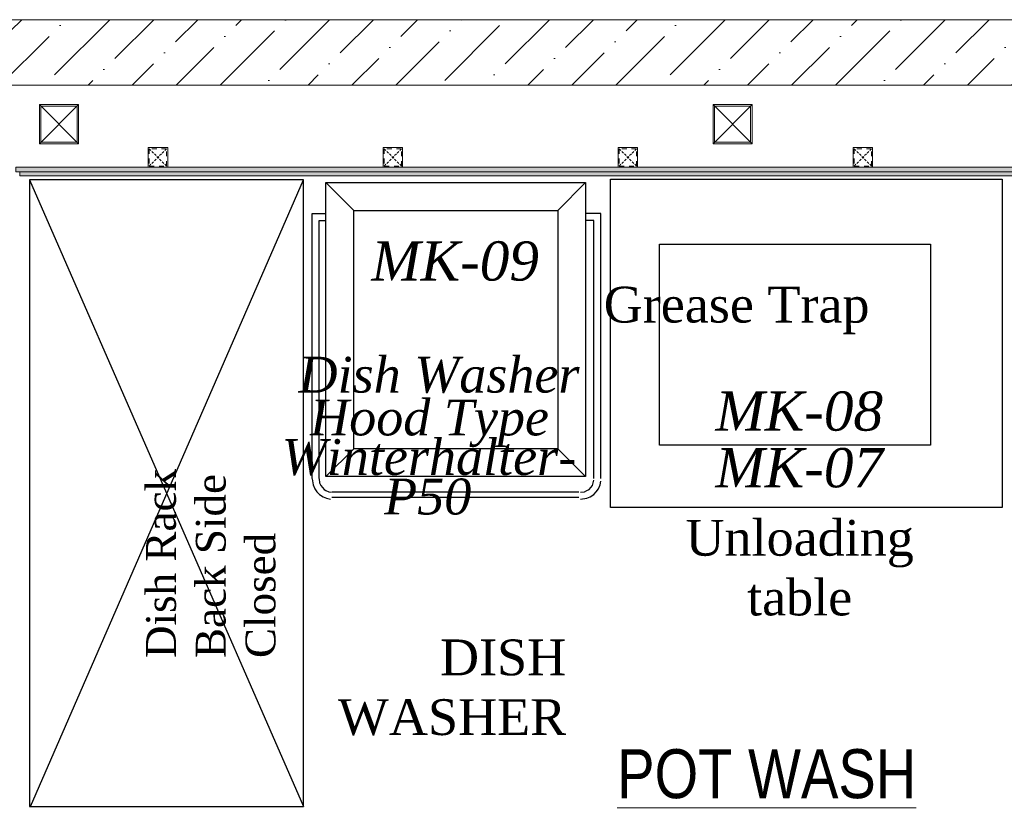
# Model space of a CAD drawing. Header units: millimetres. Extents: x -106827 to 92813, y -35754 to 7831.
# Tile 83 of 150: x -35196 to -32682, y -17447 to -15434. Entities that reach past the tile are written whole.
import ezdxf
from ezdxf.xclip import XClip

# ---------------------------------------------------------------- set-up
doc = ezdxf.new("R2010")
doc.units = ezdxf.units.MM
doc.header["$XCLIPFRAME"] = 2
doc.linetypes.add('General Arrangement Plan$1$.5', pattern=[2, 0.5, -0.5, 0.5, -0.5])
doc.linetypes.add('General Arrangement Plan$1$CORES & SETBACK$0$HIDDEN', pattern=[0.375, 0.25, -0.125])
for name, color, linetype, lineweight in [('General Arrangement Plan$0$TEXT', 7, 'Continuous', 5), ('General Arrangement Plan$1$MEI- EXISTING WALLS', 1, 'Continuous', 15), ('General Arrangement Plan$1$PLASTER', 252, 'Continuous', 13), ('General Arrangement Plan$1$TILES', 104, 'Continuous', 9), ('General Arrangement Plan$1$TXT', 6, 'Continuous', 20), ('General Arrangement Plan$1$Wall Hatch', 8, 'Continuous', 0)]:
    doc.layers.add(name, color=color, linetype=linetype, lineweight=lineweight)
doc.layers.add('General Arrangement Plan$1$Equipment', color=5, linetype='Continuous')
doc.layers.add('General Arrangement Plan$1$Equipment Name', color=7, linetype='Continuous')
doc.layers.add('General Arrangement Plan$1$MH- (Structural Elements)Strc-4', color=7, linetype='Continuous', lineweight=0, true_color=0xb85b00)
doc.layers.add('General Arrangement Plan$1$MS', color=7, linetype='Continuous', lineweight=0, true_color=0x3c5977)
doc.styles.add('General Arrangement Plan$1$Standard', font='ARIALN.TTF')
doc.styles.add('General Arrangement Plan$1$style12', font='BOOKOSI.TTF')

# ---------------------------------------------------------------- blocks, each defined once
blk = doc.blocks.new('General Arrangement Plan$1$A$C0642dd72')
at = {"layer": 'General Arrangement Plan$1$MS', "ltscale": 10}
for p, q in [((4260.4, 12709.7), (4360.4, 12809.7)), ((4360.4, 12709.7), (4260.4, 12809.7)), ((5980.3, 12709.7), (6080.3, 12809.7)), ((6080.3, 12709.7), (5980.3, 12809.7))]:
    blk.add_line(p, q, dxfattribs=at)
for points in [[(4260.4, 12709.7), (4360.4, 12709.7), (4360.4, 12809.7), (4260.4, 12809.7)], [(4264.4, 12713.7), (4356.4, 12713.7), (4356.4, 12805.7), (4264.4, 12805.7)], [(5980.3, 12709.7), (6080.3, 12709.7), (6080.3, 12809.7), (5980.3, 12809.7)], [(5984.3, 12713.7), (6076.3, 12713.7), (6076.3, 12805.7), (5984.3, 12805.7)]]:
    blk.add_lwpolyline(points, close=True, dxfattribs=at)
blk = doc.blocks.new('*U201')
at = {"layer": 'General Arrangement Plan$1$TILES'}
h = blk.add_hatch(dxfattribs=at)
h.set_pattern_fill('ZIGZAG', color=256, scale=50, angle=45)
h.set_pattern_definition([(45, (0, 0), (1e-12, 8.838834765), [6.25, -6.25]), (135, (4.4194, 4.4194), (-8.838834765, 1e-12), [6.25, -6.25])])
h.paths.add_polyline_path([(100018.5, -854001.2), (100018.5, -853991.2), (91188.8, -853991.2), (91188.8, -854001.2)])
blk.add_lwpolyline([(100018.5, -854001.2), (100018.5, -853991.2), (91188.8, -853991.2), (91188.8, -854001.2)], close=True, dxfattribs=at)
blk = doc.blocks.new('*U202')
at = {"layer": 'General Arrangement Plan$1$PLASTER'}
h = blk.add_hatch(dxfattribs=at)
h.set_pattern_fill('AR-SAND', color=256, scale=5, angle=90)
h.set_pattern_definition([(172.5, (-726867.071, -969433.78), (-6.58963561, -7.03506592), [0, -7.6, 0, -8.5, 0, -8.125]), (142.5, (-726867.071, -969433.78), (-16.23489865, -3.72068755), [0, -4.1, 0, -6.85, 0, -2.625]), (102.5, (-726862.722, -969438.128), (-11.030161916, 10.990146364), [0, -2.5, 0, -9, 0, -11.75]), (92.5, (-726862.722, -969438.128), (-13.73131425, 7.52521082), [0, -1.25, 0, -5.9, 0, -6.75])])
h.paths.add_polyline_path([(120539.6, -848202.3), (120539.6, -848190.3), (111689.8, -848190.3), (111689.8, -848202.3)])
blk.add_lwpolyline([(120539.6, -848202.3), (120539.6, -848190.3), (111689.8, -848190.3), (111689.8, -848202.3)], close=True, dxfattribs=at)
blk = doc.blocks.new('General Arrangement Plan$1$A$C25013FFA')
at = {"layer": 'General Arrangement Plan$1$MS', "linetype": 'General Arrangement Plan$1$CORES & SETBACK$0$HIDDEN', "ltscale": 25}
for p, q in [((-9, 60), (35, 16)), ((35, 60), (-9, 16))]:
    blk.add_line(p, q, dxfattribs=at)
at = {"layer": 'General Arrangement Plan$1$MS', "ltscale": 25}
blk.add_lwpolyline([(-12, 13), (38, 13), (38, 63), (-12, 63)], close=True, dxfattribs=at)
blk.add_lwpolyline([(-12, 13), (38, 13), (38, 63), (-12, 63)], close=True, dxfattribs=at)
at = {"layer": 'General Arrangement Plan$1$MS', "linetype": 'General Arrangement Plan$1$.5', "ltscale": 25}
blk.add_lwpolyline([(-9, 16), (35, 16), (35, 60), (-9, 60)], close=True, dxfattribs=at)
blk = doc.blocks.new('General Arrangement Plan$0$A$C49c51ee7')
at = {"layer": 'General Arrangement Plan$1$Equipment'}
for points in [[(35.6, 805.3), (26.7, 802.4)], [(51.9, 808.3), (35.6, 805.3)], [(700, 805.3), (689.6, 808.3)], [(708.9, 802.4), (700, 805.3)], [(5.9, 781.6), (1.4, 771.2)], [(11.9, 789), (5.9, 781.6)], [(17.7, 796.4), (11.9, 789)], [(26.7, 802.4), (17.7, 796.4)], [(29.7, 783), (25.2, 778.6)], [(35.6, 786.1), (29.7, 783)], [(41.5, 789), (35.6, 786.1)], [(51.9, 790.5), (41.5, 789)], [(56.3, 803.8), (686.7, 803.8)], [(56.3, 790.5), (686.7, 790.5)], [(694.1, 789), (688.1, 790.5)], [(701.5, 786.1), (694.1, 789)], [(705.9, 783), (701.5, 786.1)], [(710.4, 778.6), (705.9, 783)], [(717.8, 796.4), (708.9, 802.4)], [(725.2, 789), (717.8, 796.4)], [(729.7, 781.6), (725.2, 789)], [(734.1, 771.2), (729.7, 781.6)], [(1.4, 771.2), (0, 762.3)], [(0, 754.9), (0, 78.6)], [(19.3, 766.7), (17.7, 759.3)], [(17.7, 754.9), (17.7, 96.4)], [(20.8, 772.7), (19.3, 766.7)], [(25.2, 778.6), (20.8, 772.7)], [(714.9, 772.7), (710.4, 778.6)], [(717.8, 766.7), (714.9, 772.7)], [(719.3, 756.4), (717.8, 766.7)], [(719.3, 754.9), (719.3, 96.4)], [(737.1, 756.4), (734.1, 771.2)], [(737.1, 754.9), (737.1, 78.6)], [(38.5, 750.4), (701.5, 750.4)], [(701.5, 750.4), (701.5, 0), (38.5, 0), (38.5, 750.4)], [(109.7, 679.3), (38.5, 750.4)], [(630.3, 679.3), (701.5, 750.4)], [(109.7, 679.3), (630.3, 679.3)], [(109.7, 71.2), (109.7, 679.3)], [(630.3, 679.3), (630.3, 71.2)], [(0, 78.6), (38.5, 78.6)], [(17.7, 96.4), (38.5, 96.4)], [(719.3, 96.4), (701.5, 96.4)], [(737.1, 78.6), (701.5, 78.6)], [(109.7, 71.2), (38.5, 0)], [(630.3, 71.2), (109.7, 71.2)], [(630.3, 71.2), (701.5, 0)]]:
    blk.add_lwpolyline(points, dxfattribs=at)
blk = doc.blocks.new('General Arrangement Plan')
at = {"layer": 'General Arrangement Plan$1$Wall Hatch', "true_color": 0xc7c8ca}
h = blk.add_hatch(dxfattribs=at)
h.set_pattern_fill('ANSI36', color=9, scale=25)
h.paths.add_polyline_path([(3100.4, 14050.1), (9916.9, 14050.1), (9916.9, 13882.8), (3100.4, 13882.8)])
at = {"layer": 'General Arrangement Plan$1$Equipment'}
for p, q in [((4435.7, 13641.3), (5135.5, 12041.9)), ((4438.2, 12041.9), (5135.5, 13641.3))]:
    blk.add_line(p, q, dxfattribs=at)
for points in [[(5135.5, 12041.9), (5135.5, 13641.3), (4435.7, 13641.3), (4435.7, 12041.9)], [(5919.5, 13643), (6919.7, 13643), (6919.7, 12804.8), (5919.5, 12804.8)]]:
    blk.add_lwpolyline(points, close=True, dxfattribs=at)
at = {"layer": 'General Arrangement Plan$1$Equipment', "ltscale": 0.7}
blk.add_lwpolyline([(6736.4, 13477.6), (6736.4, 12964), (6044.5, 12964), (6044.5, 13477.6)], close=True, dxfattribs=at)
at = {"layer": 'General Arrangement Plan$1$MEI- EXISTING WALLS', "color": 18, "true_color": 0x000000}
blk.add_lwpolyline([(9916.9, 14050.2), (3094.3, 14050.1), (3094.3, 13882.8), (9916.9, 13882.8), (9916.9, 14050.2)], dxfattribs=at)
at = {"layer": 'General Arrangement Plan$1$MH- (Structural Elements)Strc-4'}
blk.add_lwpolyline([(3100.4, 14050.1), (9916.9, 14050.1), (9916.9, 13882.8), (3100.4, 13882.8)], close=True, dxfattribs=at)
at = {"color": 7, "rotation": 180}
blk.add_blockref('General Arrangement Plan$0$A$C49c51ee7', (5894.3, 13634.3), dxfattribs=at)
at = {"layer": 'General Arrangement Plan$1$MS', "ltscale": 10}
blk.add_blockref('General Arrangement Plan$1$A$C0642dd72', (200.7, 1023.9), dxfattribs=at)
at = {"layer": 'General Arrangement Plan$1$MS', "ltscale": 25, "rotation": 180}
for p in [(4776.6, 13736.6), (5376.6, 13736.6), (5976.6, 13736.6), (6576.6, 13736.6)]:
    blk.add_blockref('General Arrangement Plan$1$A$C25013FFA', p, dxfattribs=at)
at = {"layer": 'General Arrangement Plan$1$PLASTER', "xscale": -1, "rotation": 180}
blk.add_blockref('*U202', (-107289.1, -834528.7), dxfattribs=at)
at = {"layer": 'General Arrangement Plan$1$TILES'}
blk.add_blockref('*U201', (-86778, 867652.9), dxfattribs=at)
at = {"layer": 'General Arrangement Plan$0$TEXT', "color": 1, "char_height": 100, "width": 54.555, "attachment_point": 7, "style": 'General Arrangement Plan$1$Standard'}
for s, insert in [('{\\fTimes New Roman|b0|i1|c0|p18;MK-09}', (5308.6, 13382.8)), ('{\\fTimes New Roman|b0|i1|c0|p18;MK-08}', (6187.2, 12999.7)), ('{\\fTimes New Roman|b0|i1|c0|p18;MK-07}', (6187.2, 12855.1))]:
    blk.add_mtext(s, dxfattribs=dict(at, insert=insert))
at = {"layer": 'General Arrangement Plan$1$Equipment Name', "color": 0, "char_height": 91.44, "attachment_point": 3, "style": 'General Arrangement Plan$1$style12'}
for s, insert, width in [('Grease Trap', (6580.6, 13368.6), 694.851), ('{\\fTimes New Roman|b0|i1|c0|p18;Dish Washer}', (5840.1, 13189.8), 694.851), ('{\\fTimes New Roman|b0|i1|c0|p18;Hood Type}', (5762.2, 13080.5), 694.851), ('{\\fTimes New Roman|b0|i1|c0|p18;Winterhalter-}', (5831.7, 12979.6), 694.851), ('{\\fTimes New Roman|b0|i1|c0|p18;P50}', (5563.8, 12878.7), 694.851), ('\\pxqc;Unloading table', (6749.7, 12773.5), 694.851), ('DISH\\PWASHER', (5806.2, 12468.2), 680.851)]:
    blk.add_mtext(s, dxfattribs=dict(at, insert=insert, width=width))
at = {"layer": 'General Arrangement Plan$1$Equipment Name', "color": 0, "insert": (4733.4, 12420.8), "char_height": 76.2, "width": 657.861, "attachment_point": 1, "rotation": 90, "style": 'General Arrangement Plan$1$style12'}
blk.add_mtext('\\pxql;Dish Rack\\PBack Side Closed', dxfattribs=at)
at = {"layer": 'General Arrangement Plan$1$TXT', "insert": (6318.1, 12124.7), "char_height": 125, "width": 2265.161, "attachment_point": 5, "style": 'General Arrangement Plan$1$Standard'}
blk.add_mtext('{\\LPOT WASH}', dxfattribs=at)

msp = doc.modelspace()

# ---------------------------------------------------------------- block references
at = {"color": 7}
ref = msp.add_blockref('General Arrangement Plan', (-39606.8, -29484.1), dxfattribs=at)
XClip(ref).set_block_clipping_path([(48.7190010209, -107.5186207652), (15251.6043912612, 15253.5715002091)])

doc.saveas('drawing.dxf')
